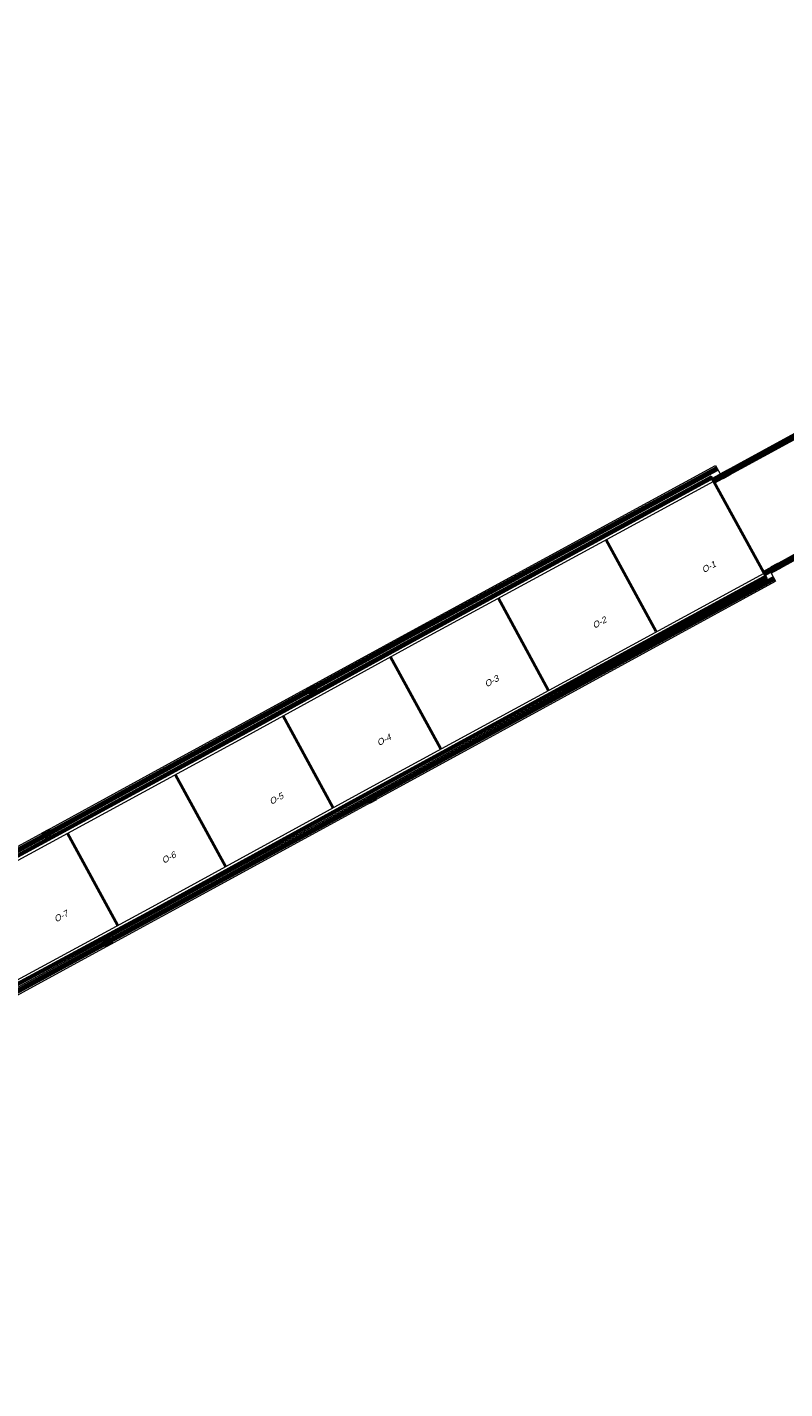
# Model space of a CAD drawing. Header units: metres. Extents: x 182509 to 183878, y 386458 to 386776.
# Tile 4 of 6: x 182788 to 182863, y 386641 to 386776. Entities that reach past the tile are written whole.
import ezdxf

# ---------------------------------------------------------------- set-up
doc = ezdxf.new("R2010")
doc.units = ezdxf.units.M
doc.linetypes.add('DASHED', pattern=[19.05, 12.7, -6.35])
for name, color, linetype, lineweight in [('B-WE-RI-HWA_GOOT_MOLGOOT-KEERMUUR-G', 174, 'DASHED', 18), ('B-WE-RI-HWA_GOOT_MOLGOOT-RIJBAAN-G', 250, 'DASHED', 18), ('B-WE-VH-KANTVERHARDING-G', 5, 'Continuous', 18), ('N-WE-AM-DETAIL2-GD1', 7, 'DASHED', 40), ('N-WE-RI-HWA_KOLK_STRAATKOLK-S-250', 150, 'Continuous', 25)]:
    doc.layers.add(name, color=color, linetype=linetype, lineweight=lineweight)
doc.styles.add('ARIAL', font='arial.ttf')

# ---------------------------------------------------------------- blocks, each defined once
blk = doc.blocks.new('SRI-KOLK_STRAAT-SO')
h = blk.add_hatch(color=256)
h.dxf.hatch_style = 1
h.paths.add_polyline_path([(-1.125, 1.5), (-1.125, 0), (0, 0.75)])
h.paths.add_polyline_path([(1.125, 1.5), (0, 0.75), (1.125, 0)])
for p, q in [((-1.125, 0), (1.125, 1.5)), ((1.125, 0), (-1.125, 1.5))]:
    blk.add_line(p, q)
blk.add_lwpolyline([(-1.125, 0), (1.125, 0), (1.125, 1.5), (-1.125, 1.5)], close=True)

msp = doc.modelspace()

# ---------------------------------------------------------------- linework, layer by layer
at = {"layer": 'B-WE-RI-HWA_GOOT_MOLGOOT-KEERMUUR-G', "const_width": 0.5, "flags": 128}
for points, elevation in [([(182724.64, 386660.09), (182724.92, 386660.24), (182739.71, 386668.27), (182754.96, 386676.63), (182769.88, 386684.75), (182790.26, 386695.83), (182803.01, 386702.83), (182826.54, 386715.72), (182856.69, 386732.11)], 25.03), ([(182733.1, 386650.64), (182743.16, 386656.11), (182753.21, 386661.66), (182769.5, 386670.5), (182779.25, 386675.83), (182795.8, 386684.86), (182806.51, 386690.69), (182822.05, 386699.16), (182832.84, 386705.07), (182849.47, 386714.16), (182862.34, 386721.18)], 25.05)]:
    msp.add_lwpolyline(points, dxfattribs=dict(at, elevation=elevation))
at = {"layer": 'B-WE-RI-HWA_GOOT_MOLGOOT-RIJBAAN-G', "const_width": 0.5, "flags": 128}
for points, elevation in [([(182856.33, 386730.91), (182863.8, 386734.99), (182873.15, 386740.08), (182878.74, 386743.13), (182888.72, 386748.59), (182901.22, 386755.39), (182917.94, 386764.52), (182933.46, 386772.99), (182938.47, 386775.76)], 24.93), ([(182861.38, 386721.64), (182867.99, 386725.28), (182883.76, 386733.96), (182901.3, 386743.59), (182904.08, 386745.06)], 24.9)]:
    msp.add_lwpolyline(points, dxfattribs=dict(at, elevation=elevation))
at = {"layer": 'B-WE-VH-KANTVERHARDING-G'}
for p, q in [((182856.53, 386732.4, 24.93), (182856.98, 386731.57, 24.93)), ((182856.07, 386731.39, 25.03), (182856.46, 386730.68, 24.93)), ((182861.25, 386721.88, 24.9), (182861.64, 386721.17, 24.9)), ((182862.05, 386721.71, 25.09), (182862.5, 386720.89, 24.95))]:
    msp.add_line(p, q, dxfattribs=at)
at = {"layer": 'B-WE-VH-KANTVERHARDING-G', "flags": 128}
for points, elevation in [([(182856.21, 386731.14), (182863.68, 386735.22), (182873.03, 386740.31), (182878.61, 386743.36), (182888.6, 386748.82), (182901.1, 386755.62), (182917.82, 386764.75), (182933.33, 386773.22), (182938.34, 386775.99)], 24.93), ([(182856.46, 386730.68), (182863.93, 386734.76), (182873.28, 386739.85), (182878.86, 386742.9), (182888.85, 386748.36), (182901.35, 386755.16), (182918.07, 386764.29), (182933.58, 386772.76), (182938.6, 386775.53)], 24.93), ([(182861.25, 386721.88), (182867.86, 386725.51), (182883.63, 386734.19), (182901.17, 386743.82), (182903.96, 386745.3)], 24.9), ([(182862.05, 386721.71), (182868.12, 386725.05), (182883.89, 386733.73), (182901.43, 386743.36), (182904.2, 386744.83)], 24.9), ([(182724.48, 386660.38), (182724.76, 386660.54), (182739.55, 386668.56), (182754.8, 386676.93), (182769.72, 386685.05), (182790.09, 386696.13), (182802.84, 386703.12), (182826.38, 386716.01), (182856.53, 386732.4)], 25.03), ([(182724.8, 386659.8), (182725.08, 386659.95), (182739.87, 386667.97), (182755.12, 386676.34), (182770.04, 386684.46), (182790.42, 386695.54), (182803.17, 386702.53), (182826.7, 386715.42), (182856.07, 386731.39)], 25.03), ([(182732.94, 386650.93), (182743, 386656.4), (182753.05, 386661.95), (182769.34, 386670.79), (182779.09, 386676.12), (182795.64, 386685.15), (182806.35, 386690.98), (182821.89, 386699.45), (182832.68, 386705.36), (182849.31, 386714.45), (182861.64, 386721.17)], 25.05), ([(182733.26, 386650.35), (182743.32, 386655.82), (182753.37, 386661.37), (182769.65, 386670.21), (182779.41, 386675.54), (182795.96, 386684.57), (182806.67, 386690.4), (182822.21, 386698.87), (182833, 386704.78), (182849.63, 386713.87), (182862.5, 386720.89)], 25.05)]:
    msp.add_lwpolyline(points, dxfattribs=dict(at, elevation=elevation))
for points in [[(182560.48, 386569.35), (182569.71, 386574.39), (182582.1, 386581.13), (182599.71, 386590.78), (182617.74, 386600.57), (182619.71, 386601.64), (182635.82, 386610.46), (182653.35, 386620.05), (182672.73, 386630.54), (182692.88, 386641.62), (182697.13, 386643.95), (182717.61, 386655.16), (182721.4, 386657.23), (182725.09, 386659.27), (182740.16, 386667.44), (182755.41, 386675.81), (182770.33, 386683.93), (182786.43, 386692.76), (182803.45, 386702.01), (182809.89, 386705.5), (182826.99, 386714.89), (182845.01, 386724.68), (182856.36, 386730.85)], [(182565.48, 386560.21), (182586.82, 386571.83), (182604.71, 386581.6), (182630.98, 386595.92), (182640.41, 386601.21), (182657.24, 386610.27), (182683.51, 386624.63), (182696.29, 386631.61), (182696.64, 386631.8), (182699.78, 386633.42), (182704.52, 386635.99), (182724.77, 386647.06), (182729.11, 386649.5), (182732.68, 386651.39), (182750.31, 386661.11), (182765.86, 386669.62), (182782.64, 386678.86), (182800.49, 386688.49), (182822.48, 386700.54), (182843.01, 386711.73), (182861.35, 386721.71)]]:
    msp.add_lwpolyline(points, dxfattribs=at)
at = {"layer": 'B-WE-VH-KANTVERHARDING-G', "const_width": 0.4, "flags": 128}
for points, elevation in [([(182717.42, 386655.51), (182721.2, 386657.58), (182724.9, 386659.62), (182739.96, 386667.8), (182755.21, 386676.17), (182770.14, 386684.28), (182786.24, 386693.11), (182803.26, 386702.36), (182809.69, 386705.85), (182826.8, 386715.24), (182844.82, 386725.03), (182856.13, 386731.18)], 25.55), ([(182724.93, 386646.69), (182724.97, 386646.71), (182729.3, 386649.15), (182732.88, 386651.03), (182750.5, 386660.76), (182766.05, 386669.27), (182782.83, 386678.51), (182800.68, 386688.14), (182822.67, 386700.19), (182843.2, 386711.38), (182861.54, 386721.35)], 25.57)]:
    msp.add_lwpolyline(points, dxfattribs=dict(at, elevation=elevation))
at = {"layer": 'N-WE-AM-DETAIL2-GD1'}
for p, q in [((182861.51, 386721.41), (182856.2, 386731.13)), ((182850.63, 386715.88), (182845.64, 386725.02)), ((182839.92, 386710.04), (182834.92, 386719.2)), ((182829.21, 386704.21), (182824.2, 386713.36)), ((182818.5, 386698.36), (182813.51, 386707.49)), ((182807.8, 386692.49), (182802.8, 386701.65)), ((182797.09, 386686.65), (182792.08, 386695.83))]:
    msp.add_line(p, q, dxfattribs=at)

# ---------------------------------------------------------------- block references
at = {"layer": 'N-WE-RI-HWA_KOLK_STRAATKOLK-S-250', "xscale": 0.35, "yscale": 0.35, "zscale": 0.35}
for p, rotation in [((182857.38, 386731.77, 24.96), 208.7500044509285), ((182862.61, 386722.01, 24.92), 28.7337008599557), ((182816.21, 386710.37, 25.03), 208.7500044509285), ((182822.44, 386699, 25.03), 28.70595254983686), ((182789.9, 386696.02, 25.03), 208.7500044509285), ((182796.2, 386684.71, 25.05), 28.55982944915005)]:
    msp.add_blockref('SRI-KOLK_STRAAT-SO', p, dxfattribs=dict(at, rotation=rotation))

# ---------------------------------------------------------------- texts
at = {"layer": 'N-WE-AM-DETAIL2-GD1', "style": 'ARIAL', "oblique": 15}
for s, p in [('O-1', (182855.35, 386721.7, 25.01)), ('O-2', (182844.47, 386716.16, 25.01)), ('O-3', (182833.75, 386710.33, 25.01)), ('O-4', (182823.04, 386704.49, 25.01)), ('O-5', (182812.34, 386698.64, 25.01)), ('O-6', (182801.64, 386692.78, 25.01)), ('O-7', (182790.93, 386686.94, 25.01))]:
    msp.add_text(s, height=0.625, rotation=28.6218, dxfattribs=at).set_placement(p)

doc.saveas('drawing.dxf')
